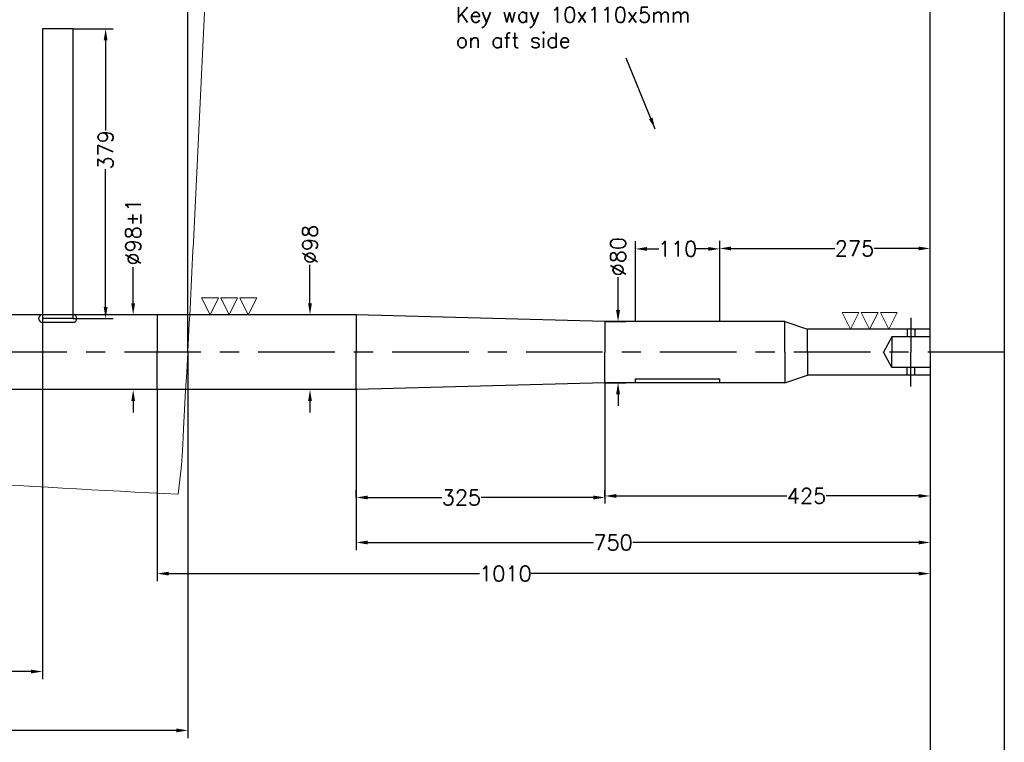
# Model space of a CAD drawing. Header units: millimetres. Extents: x -20098 to -16918, y -36937 to -34787.
# Tile 4 of 5: x -18255 to -16968, y -36460 to -35516. Entities that reach past the tile are written whole.
import ezdxf

# ---------------------------------------------------------------- set-up
doc = ezdxf.new("R2010")
doc.units = ezdxf.units.MM
doc.header["$LTSCALE"] = 25
doc.header["$PDMODE"] = 34
doc.header["$PDSIZE"] = 5
doc.linetypes.add('CENTER', pattern=[7, 4, -1, 1, -1])
for name, color, linetype in [('center', 6, 'CENTER'), ('RAMME', 7, 'Continuous'), ('STOCK', 5, 'Continuous'), ('Y-10-CANOEBODY', 7, 'Continuous')]:
    doc.layers.add(name, color=color, linetype=linetype)
doc.layers.add('DIMS', color=7, linetype='Continuous', lineweight=15)
doc.styles.add('ROMANS', font='romans')
doc.dimstyles.new('Text 20', dxfattribs={"dimtxt": 20, "dimasz": 15, "dimexe": 10, "dimexo": 0, "dimgap": 0, "dimtad": 0, "dimdsep": 46, "dimtxsty": 'ROMANS', "dimcen": 10, "dimazin": 2, "dimtfac": 0.65, "dimtofl": 0, "dimtmove": 0, "dimatfit": 0, "dimfxl": 0, "dimtolj": 1, "dimarcsym": 0})

# ---------------------------------------------------------------- blocks, each defined once
blk = doc.blocks.new('*D36')
at = {"layer": 'Defpoints', "color": 0}
for p in [(-19225, -35982.3), (-17065, -36209.1), (-17065, -36495.8)]:
    blk.add_point(p, dxfattribs=at)
at = {"layer": 'DIMS', "color": 0, "lineweight": -2}
for p, q in [((-19225, -35982.3), (-19225, -36505.8)), ((-17065, -36209.1), (-17065, -36505.8)), ((-19210, -36495.8), (-18023.8, -36495.8)), ((-17080, -36495.8), (-17953.3, -36495.8))]:
    blk.add_line(p, q, dxfattribs=at)
at = {"layer": 'DIMS', "color": 0}
for points in [[(-19210, -36493.3), (-19210, -36498.3), (-19225, -36495.8)], [(-17080, -36493.3), (-17080, -36498.3), (-17065, -36495.8)]]:
    blk.add_solid(points, dxfattribs=at)
at = {"layer": 'DIMS', "color": 0, "insert": (-17988.5, -36495.8), "char_height": 20, "attachment_point": 5, "style": 'ROMANS'}
blk.add_mtext('\\A1;2160', dxfattribs=at)
blk = doc.blocks.new('*D5')
at = {"layer": 'Defpoints', "color": 0}
for p in [(-17065, -35980.3), (-17815, -35999.3), (-17815, -36199.1)]:
    blk.add_point(p, dxfattribs=at)
at = {"layer": 'DIMS', "color": 0, "lineweight": -2}
for p, q in [((-17065, -35980.3), (-17065, -36209.1)), ((-17815, -35999.3), (-17815, -36209.1)), ((-17800, -36199.1), (-17505.1, -36199.1)), ((-17080, -36199.1), (-17453.6, -36199.1))]:
    blk.add_line(p, q, dxfattribs=at)
at = {"layer": 'DIMS', "color": 0}
for points in [[(-17800, -36196.6), (-17800, -36201.6), (-17815, -36199.1)], [(-17080, -36196.6), (-17080, -36201.6), (-17065, -36199.1)]]:
    blk.add_solid(points, dxfattribs=at)
at = {"layer": 'DIMS', "color": 0, "insert": (-17479.3, -36199.1), "char_height": 20, "attachment_point": 5, "style": 'ROMANS'}
blk.add_mtext('\\A1;750', dxfattribs=at)
blk = doc.blocks.new('SLETDREJ')
at = {"layer": 'DIMS'}
for p, q in [((-14, 22), (-36, 22)), ((-36, 22), (-25, 0)), ((-14, 22), (-25, 0)), ((-11, 22), (0, 0)), ((11, 22), (-11, 22)), ((11, 22), (0, 0)), ((14, 22), (25, 0)), ((36, 22), (14, 22)), ((36, 22), (25, 0))]:
    blk.add_line(p, q, dxfattribs=at)
blk = doc.blocks.new('*D6')
at = {"layer": 'Defpoints', "color": 0}
for p in [(-17843.8, -35901.3), (-17875.4, -35999.3), (-17875.4, -35999.3)]:
    blk.add_point(p, dxfattribs=at)
at = {"layer": 'DIMS', "color": 0, "lineweight": -2}
for p, q in [((-17875.4, -35886.3), (-17875.4, -35836.1)), ((-17843.8, -35901.3), (-17885.4, -35901.3)), ((-17875.4, -35999.3), (-17885.4, -35999.3)), ((-17875.4, -36014.3), (-17875.4, -36029.3))]:
    blk.add_line(p, q, dxfattribs=at)
at = {"layer": 'DIMS', "color": 0}
for points in [[(-17877.9, -35886.3), (-17872.9, -35886.3), (-17875.4, -35901.3)], [(-17877.9, -36014.3), (-17872.9, -36014.3), (-17875.4, -35999.3)]]:
    blk.add_solid(points, dxfattribs=at)
at = {"layer": 'DIMS', "color": 0, "insert": (-17875.4, -35809.5), "char_height": 20, "attachment_point": 5, "rotation": 90, "style": 'ROMANS'}
blk.add_mtext('\\A1;%%c98', dxfattribs=at)
blk = doc.blocks.new('*D7')
at = {"layer": 'Defpoints', "color": 0}
for p in [(-17490, -35990.3), (-17065, -35980.3), (-17490, -36138.3)]:
    blk.add_point(p, dxfattribs=at)
at = {"layer": 'DIMS', "color": 0, "lineweight": -2}
for p, q in [((-17490, -35990.3), (-17490, -36148.3)), ((-17065, -35980.3), (-17065, -36148.3)), ((-17475, -36138.3), (-17252.2, -36138.3)), ((-17080, -36138.3), (-17200.8, -36138.3))]:
    blk.add_line(p, q, dxfattribs=at)
at = {"layer": 'DIMS', "color": 0}
for points in [[(-17475, -36135.8), (-17475, -36140.8), (-17490, -36138.3)], [(-17080, -36135.8), (-17080, -36140.8), (-17065, -36138.3)]]:
    blk.add_solid(points, dxfattribs=at)
at = {"layer": 'DIMS', "color": 0, "insert": (-17226.5, -36138.3), "char_height": 20, "attachment_point": 5, "style": 'ROMANS'}
blk.add_mtext('\\A1;425', dxfattribs=at)
blk = doc.blocks.new('*D8')
at = {"layer": 'Defpoints', "color": 0}
for p in [(-17340, -35815.3), (-17450, -35910.3), (-17340, -35910.3)]:
    blk.add_point(p, dxfattribs=at)
at = {"layer": 'DIMS', "color": 0, "lineweight": -2}
for p, q in [((-17450, -35910.3), (-17450, -35805.3)), ((-17340, -35910.3), (-17340, -35805.3)), ((-17435, -35815.3), (-17419.3, -35815.3)), ((-17355, -35815.3), (-17370.7, -35815.3))]:
    blk.add_line(p, q, dxfattribs=at)
at = {"layer": 'DIMS', "color": 0}
for points in [[(-17435, -35812.8), (-17435, -35817.8), (-17450, -35815.3)], [(-17355, -35812.8), (-17355, -35817.8), (-17340, -35815.3)]]:
    blk.add_solid(points, dxfattribs=at)
at = {"layer": 'DIMS', "color": 0, "insert": (-17395, -35815.3), "char_height": 20, "attachment_point": 5, "style": 'ROMANS'}
blk.add_mtext('\\A1;110', dxfattribs=at)
blk = doc.blocks.new('*D9')
at = {"layer": 'Defpoints', "color": 0}
for p in [(-17815, -36140.3), (-17815, -36140.3), (-17490, -36140.3)]:
    blk.add_point(p, dxfattribs=at)
at = {"layer": 'DIMS', "color": 0, "lineweight": -2}
for p, q in [((-17815, -36140.3), (-17815, -36130.3)), ((-17490, -36140.3), (-17490, -36130.3)), ((-17800, -36140.3), (-17703.2, -36140.3)), ((-17505, -36140.3), (-17651.8, -36140.3))]:
    blk.add_line(p, q, dxfattribs=at)
at = {"layer": 'DIMS', "color": 0}
for points in [[(-17800, -36137.8), (-17800, -36142.8), (-17815, -36140.3)], [(-17505, -36137.8), (-17505, -36142.8), (-17490, -36140.3)]]:
    blk.add_solid(points, dxfattribs=at)
at = {"layer": 'DIMS', "color": 0, "insert": (-17677.5, -36140.3), "char_height": 20, "attachment_point": 5, "style": 'ROMANS'}
blk.add_mtext('\\A1;325', dxfattribs=at)
blk = doc.blocks.new('*D10')
at = {"layer": 'Defpoints', "color": 0, "linetype": 'Continuous', "ltscale": 0.2}
for p in [(-17490, -35910.3), (-17472.8, -35910.3), (-17490, -35990.3)]:
    blk.add_point(p, dxfattribs=at)
at = {"layer": 'DIMS', "color": 0, "linetype": 'Continuous', "lineweight": -2, "ltscale": 0.2}
for p, q in [((-17472.8, -35895.3), (-17472.8, -35852.2)), ((-17490, -35910.3), (-17462.8, -35910.3)), ((-17490, -35990.3), (-17462.8, -35990.3)), ((-17472.8, -36005.3), (-17472.8, -36020.3))]:
    blk.add_line(p, q, dxfattribs=at)
at = {"layer": 'DIMS', "color": 0, "linetype": 'Continuous', "ltscale": 0.2}
for points in [[(-17475.3, -35895.3), (-17470.3, -35895.3), (-17472.8, -35910.3)], [(-17475.3, -36005.3), (-17470.3, -36005.3), (-17472.8, -35990.3)]]:
    blk.add_solid(points, dxfattribs=at)
at = {"layer": 'DIMS', "color": 0, "linetype": 'Continuous', "ltscale": 0.2, "insert": (-17472.8, -35825.5), "char_height": 20, "attachment_point": 5, "rotation": 90, "style": 'ROMANS'}
blk.add_mtext('\\A1;%%C80', dxfattribs=at)
blk = doc.blocks.new('*D11')
at = {"layer": 'Defpoints', "color": 0, "linetype": 'Continuous', "ltscale": 0.2}
for p in [(-17340, -35814.7), (-17340, -35910.3), (-17065, -35920.3)]:
    blk.add_point(p, dxfattribs=at)
at = {"layer": 'DIMS', "color": 0, "linetype": 'Continuous', "lineweight": -2, "ltscale": 0.2}
for p, q in [((-17340, -35910.3), (-17340, -35804.7)), ((-17065, -35920.3), (-17065, -35804.7)), ((-17325, -35814.7), (-17189.5, -35814.7)), ((-17080, -35814.7), (-17138.1, -35814.7))]:
    blk.add_line(p, q, dxfattribs=at)
at = {"layer": 'DIMS', "color": 0, "linetype": 'Continuous', "ltscale": 0.2}
for points in [[(-17325, -35812.2), (-17325, -35817.2), (-17340, -35814.7)], [(-17080, -35812.2), (-17080, -35817.2), (-17065, -35814.7)]]:
    blk.add_solid(points, dxfattribs=at)
at = {"layer": 'DIMS', "color": 0, "linetype": 'Continuous', "ltscale": 0.2, "insert": (-17163.8, -35814.7), "char_height": 20, "attachment_point": 5, "style": 'ROMANS'}
blk.add_mtext('\\A1;275', dxfattribs=at)
blk = doc.blocks.new('*D12')
at = {"layer": 'Defpoints', "color": 0}
for p in [(-17065, -35980.3), (-18075, -35999.3), (-18075, -36239.8)]:
    blk.add_point(p, dxfattribs=at)
at = {"layer": 'DIMS', "color": 0, "lineweight": -2}
for p, q in [((-17065, -35980.3), (-17065, -36249.8)), ((-18075, -35999.3), (-18075, -36249.8)), ((-18060, -36239.8), (-17653.8, -36239.8)), ((-17080, -36239.8), (-17586.2, -36239.8))]:
    blk.add_line(p, q, dxfattribs=at)
at = {"layer": 'DIMS', "color": 0}
for points in [[(-18060, -36237.3), (-18060, -36242.3), (-18075, -36239.8)], [(-17080, -36237.3), (-17080, -36242.3), (-17065, -36239.8)]]:
    blk.add_solid(points, dxfattribs=at)
at = {"layer": 'DIMS', "color": 0, "insert": (-17620, -36239.8), "char_height": 20, "attachment_point": 5, "style": 'ROMANS'}
blk.add_mtext('\\A1;1010', dxfattribs=at)
blk = doc.blocks.new('*D13')
at = {"layer": 'Defpoints', "color": 0}
for p in [(-18035, -35356.3), (-17065, -35920.3), (-18035, -35950.3)]:
    blk.add_point(p, dxfattribs=at)
at = {"layer": 'DIMS', "color": 0, "lineweight": -2}
for p, q in [((-18035, -35950.3), (-18035, -35346.3)), ((-17065, -35920.3), (-17065, -35346.3)), ((-18020, -35356.3), (-17665.7, -35356.3)), ((-17080, -35356.3), (-17614.3, -35356.3))]:
    blk.add_line(p, q, dxfattribs=at)
at = {"layer": 'DIMS', "color": 0}
for points in [[(-18020, -35353.8), (-18020, -35358.8), (-18035, -35356.3)], [(-17080, -35353.8), (-17080, -35358.8), (-17065, -35356.3)]]:
    blk.add_solid(points, dxfattribs=at)
at = {"layer": 'DIMS', "color": 0, "insert": (-17640, -35356.3), "char_height": 20, "attachment_point": 5, "style": 'ROMANS'}
blk.add_mtext('\\A1;970', dxfattribs=at)
blk = doc.blocks.new('*D14')
at = {"layer": 'Defpoints', "color": 0}
for p in [(-18075, -35901.3), (-18106.5, -35999.3), (-18075, -35999.3)]:
    blk.add_point(p, dxfattribs=at)
at = {"layer": 'DIMS', "color": 0, "lineweight": -2}
for p, q in [((-18106.5, -35886.3), (-18106.5, -35839)), ((-18075, -35901.3), (-18116.5, -35901.3)), ((-18075, -35999.3), (-18116.5, -35999.3)), ((-18106.5, -36014.3), (-18106.5, -36029.3))]:
    blk.add_line(p, q, dxfattribs=at)
at = {"layer": 'DIMS', "color": 0}
for points in [[(-18109, -35886.3), (-18104, -35886.3), (-18106.5, -35901.3)], [(-18109, -36014.3), (-18104, -36014.3), (-18106.5, -35999.3)]]:
    blk.add_solid(points, dxfattribs=at)
at = {"layer": 'DIMS', "color": 0, "insert": (-18106.5, -35793.3), "char_height": 20, "attachment_point": 5, "rotation": 90, "style": 'ROMANS'}
blk.add_mtext('\\A1;%%C98%%P1', dxfattribs=at)
blk = doc.blocks.new('*D18')
at = {"layer": 'Defpoints', "color": 0}
for p in [(-18185, -35527.8), (-18185, -35906.3), (-18142.5, -35906.3)]:
    blk.add_point(p, dxfattribs=at)
at = {"layer": 'DIMS', "color": 0, "lineweight": -2}
for p, q in [((-18185, -35527.8), (-18132.5, -35527.8)), ((-18142.5, -35542.8), (-18142.5, -35660.6)), ((-18142.5, -35891.3), (-18142.5, -35711)), ((-18185, -35906.3), (-18132.5, -35906.3))]:
    blk.add_line(p, q, dxfattribs=at)
at = {"layer": 'DIMS', "color": 0}
for points in [[(-18145, -35542.8), (-18140, -35542.8), (-18142.5, -35527.8)], [(-18145, -35891.3), (-18140, -35891.3), (-18142.5, -35906.3)]]:
    blk.add_solid(points, dxfattribs=at)
at = {"layer": 'DIMS', "color": 0, "insert": (-18142.5, -35685.8), "char_height": 20, "attachment_point": 5, "rotation": 90, "style": 'ROMANS'}
blk.add_mtext('\\A1;379', dxfattribs=at)
blk = doc.blocks.new('*D28')
at = {"layer": 'Defpoints', "color": 0}
for p in [(-19518.5, -35623.8), (-19407.5, -35825.9), (-19221.5, -35920.8), (-19913, -35950.3), (-16968, -35950.3)]:
    blk.add_point(p, dxfattribs=at)
at = {"layer": 'DIMS', "color": 0, "lineweight": -2}
for start, end in [(138.4544, 152.8898), (162.1102, 176.5456)]:
    blk.add_arc((-19192, -35950.3), 248.8, start, end, dxfattribs=at)
at = {"layer": 'DIMS', "color": 0}
for points in [[(-19380.1, -35783.5), (-19376.4, -35787), (-19368, -35774.3)], [(-19437.9, -35935.4), (-19442.9, -35935.2), (-19440.9, -35950.3)]]:
    blk.add_solid(points, dxfattribs=at)
at = {"layer": 'DIMS', "color": 0, "insert": (-19421.9, -35855.1), "char_height": 20, "attachment_point": 5, "rotation": 67.5, "style": 'ROMANS'}
blk.add_mtext('\\A1;45°', dxfattribs=at)
blk = doc.blocks.new('*D33')
at = {"layer": 'Defpoints', "color": 0}
for p in [(-18225, -35906.3), (-19225, -35982.3), (-18225, -36367.8)]:
    blk.add_point(p, dxfattribs=at)
at = {"layer": 'DIMS', "color": 0, "lineweight": -2}
for p, q in [((-18225, -35906.3), (-18225, -36377.8)), ((-19225, -35982.3), (-19225, -36377.8)), ((-19210, -36367.8), (-18642.8, -36367.8)), ((-18240, -36367.8), (-18575.2, -36367.8))]:
    blk.add_line(p, q, dxfattribs=at)
at = {"layer": 'DIMS', "color": 0}
for points in [[(-19210, -36365.3), (-19210, -36370.3), (-19225, -36367.8)], [(-18240, -36365.3), (-18240, -36370.3), (-18225, -36367.8)]]:
    blk.add_solid(points, dxfattribs=at)
at = {"layer": 'DIMS', "color": 0, "insert": (-18609, -36367.8), "char_height": 20, "attachment_point": 5, "style": 'ROMANS'}
blk.add_mtext('\\A1;1000', dxfattribs=at)
blk = doc.blocks.new('*D31')
at = {"layer": 'Defpoints', "color": 0}
for p in [(-18035, -35950.3), (-19225, -35982.3), (-18035, -36444.8)]:
    blk.add_point(p, dxfattribs=at)
at = {"layer": 'DIMS', "color": 0, "lineweight": -2}
for p, q in [((-18035, -35950.3), (-18035, -36454.8)), ((-19225, -35982.3), (-19225, -36454.8)), ((-19210, -36444.8), (-18382.8, -36444.8)), ((-18050, -36444.8), (-18315.2, -36444.8))]:
    blk.add_line(p, q, dxfattribs=at)
at = {"layer": 'DIMS', "color": 0}
for points in [[(-19210, -36442.3), (-19210, -36447.3), (-19225, -36444.8)], [(-18050, -36442.3), (-18050, -36447.3), (-18035, -36444.8)]]:
    blk.add_solid(points, dxfattribs=at)
at = {"layer": 'DIMS', "color": 0, "insert": (-18349, -36444.8), "char_height": 20, "attachment_point": 5, "style": 'ROMANS'}
blk.add_mtext('\\A1;1190', dxfattribs=at)
blk = doc.blocks.new('40mm emergency hole')
for p, q in [((-30, 30), (-30, 20)), ((-20, 30), (-20, 20)), ((-50, 20), (-61, 0)), ((0, 20), (-50, 20)), ((-50, 20), (-50, 0)), ((-50, -20), (-61, 0)), ((-50, -20), (-50, 0)), ((0, -20), (-50, -20)), ((-30, -30), (-30, -20)), ((-20, -30), (-20, -20))]:
    blk.add_line(p, q)
at = {"layer": 'center'}
for p in [(-25, 45), (-25, -45)]:
    blk.add_line(p, (-25, 0), dxfattribs=at)

msp = doc.modelspace()

# ---------------------------------------------------------------- linework, layer by layer
at = {"layer": 'center'}
msp.add_line((-16968.028, -35950.289), (-19913.028, -35950.289), dxfattribs=at)
at = {"layer": 'RAMME'}
msp.add_line((-16968.028, -34836.789), (-16968.028, -36886.789), dxfattribs=at)
at = {"layer": 'STOCK'}
for p, q in [((-18225.028, -35527.789), (-18225.028, -35906.289)), ((-18185.028, -35527.789), (-18225.028, -35527.789)), ((-18185.028, -35906.289), (-18185.028, -35527.789)), ((-17815.028, -35901.289), (-18325.028, -35901.289)), ((-18185.028, -35906.289), (-18225.028, -35906.289)), ((-18225.028, -35911.289), (-18185.028, -35911.289)), ((-18075.028, -35901.289), (-18075.028, -35950.289)), ((-17490.028, -35910.289), (-17815.028, -35901.289)), ((-17815.028, -35901.289), (-17815.028, -35950.289)), ((-17255.028, -35910.289), (-17490.028, -35910.289)), ((-17490.028, -35910.289), (-17490.028, -35950.289)), ((-17255.028, -35950.289), (-17255.028, -35910.289)), ((-17255.028, -35910.289), (-17225.028, -35920.289)), ((-17065.028, -35920.289), (-17225.028, -35920.289)), ((-17225.028, -35950.289), (-17225.028, -35920.289)), ((-17065.028, -35950.289), (-17065.028, -35920.289)), ((-18075.028, -35999.289), (-18075.028, -35950.289)), ((-17815.028, -35999.289), (-17815.028, -35950.289)), ((-17815.028, -35999.289), (-17815.028, -35950.289)), ((-17490.028, -35990.289), (-17490.028, -35950.289)), ((-17255.028, -35950.289), (-17255.028, -35990.289)), ((-17225.028, -35950.289), (-17225.028, -35980.289)), ((-17065.028, -35950.289), (-17065.028, -35980.289)), ((-17490.028, -35990.289), (-17815.028, -35999.289)), ((-17255.028, -35990.289), (-17490.028, -35990.289)), ((-17450.028, -35990.289), (-17450.028, -35985.289)), ((-17450.028, -35985.289), (-17340.028, -35985.289)), ((-17340.028, -35985.289), (-17340.028, -35990.289)), ((-17255.028, -35990.289), (-17225.028, -35980.289)), ((-17065.028, -35980.289), (-17225.028, -35980.289)), ((-17815.028, -35999.289), (-18325.028, -35999.289))]:
    msp.add_line(p, q, dxfattribs=at)
for centre, start, end in [((-18225.028, -35906.289), 90, 270), ((-18185.028, -35906.289), 270, 90)]:
    msp.add_arc(centre, 5, start, end, dxfattribs=at)
at = {"layer": 'Y-10-CANOEBODY', "color": 1, "linetype": 'Continuous', "lineweight": 0}
for p, q in [((-18027.307, -35797.234), (-18011.181, -35460.828)), ((-18027.812, -35807.761), (-18027.307, -35797.234)), ((-18035.911, -35967.543), (-18035.476, -35959.366)), ((-18038.165, -36000.606), (-18036.411, -35976.885)), ((-18036.411, -35976.885), (-18035.911, -35967.543)), ((-18040.515, -36050.664), (-18038.165, -36000.606)), ((-18041.753, -36071.439), (-18040.515, -36050.664)), ((-18043.092, -36092.208), (-18041.753, -36071.439)), ((-18043.454, -36097.401), (-18043.092, -36092.208)), ((-18047.627, -36136.02), (-18043.922, -36102.586)), ((-18043.922, -36102.586), (-18043.454, -36097.401))]:
    msp.add_line(p, q, dxfattribs=at)
for centre, radius, start, end in [((40898.659, -38862.657), 59005.604, 177.0322996, 177.17969963), ((-16970.036, -14275.171), 21887.392, 265.5929378, 267.177991)]:
    msp.add_arc(centre, radius, start, end, dxfattribs=at)

# ---------------------------------------------------------------- block references
at = {"layer": 'DIMS'}
for p in [(-17981.028, -35901.289), (-17144.028, -35920.289)]:
    msp.add_blockref('SLETDREJ', p, dxfattribs=at)
at = {"layer": 'STOCK'}
msp.add_blockref('40mm emergency hole', (-17065.028, -35950.289), dxfattribs=at)

# ---------------------------------------------------------------- texts
at = {"layer": 'DIMS', "insert": (-17684.91, -35499.268), "char_height": 20, "attachment_point": 1, "style": 'ROMANS'}
msp.add_mtext('Key way 10x110x5mm\\Pon aft side', dxfattribs=at)

# ---------------------------------------------------------------- dimensions: what is measured, and where the dimension line sits
at = {"layer": 'DIMS'}
for base, p1, p2, picture, middle, dimtype in [((-18035.028, -35356.289), (-17065.028, -35920.289), (-18035.028, -35950.289), '*D13', (-17640.028, -35356.289), 128), ((-18225.028, -36367.789), (-19225.028, -35982.289), (-18225.028, -35906.289), '*D33', (-18609.028, -36367.789), 160), ((-18035.028, -36444.789), (-19225.028, -35982.289), (-18035.028, -35950.289), '*D31', (-18349.028, -36444.789), 160), ((-17065.028, -36495.846), (-19225.028, -35982.289), (-17065.028, -36209.112), '*D36', (-17988.528, -36495.846), 160), ((-18075.028, -36239.789), (-17065.028, -35980.289), (-18075.028, -35999.289), '*D12', (-17620.028, -36239.789), 128), ((-17815.028, -36199.112), (-17065.028, -35980.289), (-17815.028, -35999.289), '*D5', (-17479.338, -36199.112), 128), ((-17490.028, -36138.289), (-17065.028, -35980.289), (-17490.028, -35990.289), '*D7', (-17226.528, -36138.289), 128), ((-17815.028, -36140.289), (-17490.028, -36140.289), (-17815.028, -36140.289), '*D9', (-17677.528, -36140.289), 128)]:
    dim = msp.add_linear_dim(base=base, p1=p1, p2=p2, dimstyle='Text 20', dxfattribs=at)
    dim.commit()
    dim.dimension.update_dxf_attribs({"geometry": picture, "text_midpoint": middle, "dimtype": dimtype})
dim = msp.add_linear_dim(base=(-18142.527767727, -35906.28863552), p1=(-18185.027767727, -35527.78863552), p2=(-18185.027767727, -35906.28863552), angle=90, dimstyle='Text 20', override={"dimdec": 0}, dxfattribs=at)
dim.commit()
dim.dimension.update_dxf_attribs({"geometry": '*D18', "text_midpoint": (-18142.527767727, -35685.78863552), "dimtype": 128})
dim = msp.add_angular_dim_2l(base=(-19407.52, -35825.874), line1=((-19518.477, -35623.839), (-19221.492, -35920.824)), line2=((-16968.028, -35950.289), (-19913.028, -35950.289)), dimstyle='Text 20', dxfattribs=at)
dim.commit()
dim.dimension.update_dxf_attribs({"geometry": '*D28', "text_midpoint": (-19421.916, -35855.066)})
for base, p1, p2, text, picture, middle in [((-18106.528, -35999.289), (-18075.028, -35901.289), (-18075.028, -35999.289), '%%C<>%%P1', '*D14', (-18106.528, -35793.265)), ((-17875.439, -35999.289), (-17843.782, -35901.289), (-17875.439, -35999.289), '%%c<>', '*D6', (-17875.439, -35809.462))]:
    dim = msp.add_linear_dim(base=base, p1=p1, p2=p2, angle=90, text=text, dimstyle='Text 20', dxfattribs=at)
    dim.commit()
    dim.dimension.update_dxf_attribs({"geometry": picture, "text_midpoint": middle, "dimtype": 128})
at = {"layer": 'DIMS', "color": 7, "linetype": 'Continuous', "ltscale": 0.2}
dim = msp.add_linear_dim(base=(-17472.76, -35910.289), p1=(-17490.028, -35990.289), p2=(-17490.028, -35910.289), angle=90, text='%%C<>', dimstyle='Text 20', dxfattribs=at)
dim.commit()
dim.dimension.update_dxf_attribs({"geometry": '*D10', "text_midpoint": (-17472.76, -35825.509), "dimtype": 128})
at = {"layer": 'DIMS'}
dim = msp.add_linear_dim(base=(-17340.028, -35815.289), p1=(-17450.028, -35910.289), p2=(-17340.028, -35910.289), dimstyle='Text 20', dxfattribs=at)
dim.commit()
dim.dimension.update_dxf_attribs({"geometry": '*D8', "text_midpoint": (-17395.028, -35815.289)})
at = {"layer": 'DIMS', "color": 7, "linetype": 'Continuous', "ltscale": 0.2}
dim = msp.add_linear_dim(base=(-17340.028, -35814.652), p1=(-17065.028, -35920.289), p2=(-17340.028, -35910.289), dimstyle='Text 20', dxfattribs=at)
dim.commit()
dim.dimension.update_dxf_attribs({"geometry": '*D11', "text_midpoint": (-17163.787, -35814.652), "dimtype": 128})

# ---------------------------------------------------------------- leaders
at = {"layer": 'DIMS'}
msp.add_leader([(-17424.39, -35658.568), (-17462.079, -35566.109)], dimstyle='Text 20', dxfattribs=at)

doc.saveas('drawing.dxf')
